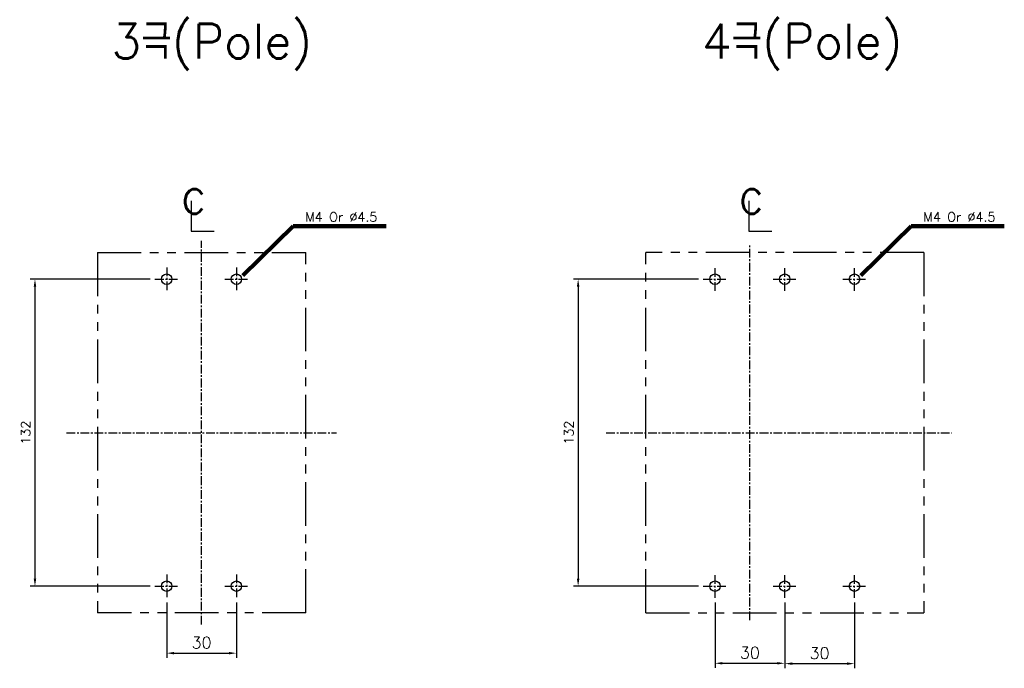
# Model space of a CAD drawing. Extents: x 931 to 2836, y -907 to 1824.
# Tile 10 of 22: x 1563 to 1987, y 1104 to 1383. Entities that reach past the tile are written whole.
import ezdxf

# ---------------------------------------------------------------- set-up
doc = ezdxf.new("R2010")
doc.units = 0
doc.header["$LTSCALE"] = 3
doc.header["$MEASUREMENT"] = 0
doc.linetypes.add('CENTER', pattern=[2, 1.25, -0.25, 0.25, -0.25])
doc.linetypes.add('PHANTOM2', pattern=[1.25, 0.625, -0.125, 0.125, -0.125, 0.125, -0.125])
doc.layers.get('0').update_dxf_attribs({"linetype": 'CONTINUOUS'})
doc.layers.get('Defpoints').update_dxf_attribs({"linetype": 'CONTINUOUS'})
for name, color, linetype in [('cen', 1, 'CENTER'), ('di', 3, 'CONTINUOUS'), ('DIM', 3, 'CONTINUOUS'), ('NOTE', 4, 'CONTINUOUS')]:
    doc.layers.add(name, color=color, linetype=linetype)
doc.styles.add('K25', font='TXT', dxfattribs={"width": 0.9, "height": 2.5, "bigfont": 'TBHAN'})
doc.styles.add('KIM', font='ROMANS.shx', dxfattribs={"height": 5, "bigfont": 'GSG1.shx'})
doc.styles.get("Standard").update_dxf_attribs({"font": 'romans.shx', "height": 4, "bigfont": 'ghs.shx'})
doc.dimstyles.get("Standard").update_dxf_attribs({"dimtxt": 0.18, "dimasz": 0.18, "dimexe": 0.18, "dimexo": 0.0625, "dimgap": 0.09, "dimtad": 0, "dimtih": 1, "dimtoh": 1, "dimdec": 4, "dimzin": 0, "dimdsep": 46, "dimtxsty": 'Standard', "dimcen": 0.09, "dimadec": 0, "dimazin": 0, "dimtfac": 1, "dimtdec": 4, "dimtofl": 0, "dimtmove": 0, "dimatfit": 3, "dimfxl": 0, "dimtolj": 1, "dimtzin": 0, "dimarcsym": 0})
doc.dimstyles.new('STANDARD$0', dxfattribs={"dimtxt": 5, "dimasz": 5, "dimexe": 1, "dimexo": 2, "dimgap": 2, "dimtad": 1, "dimdec": 4, "dimzin": 12, "dimdsep": 46, "dimtxsty": 'KIM', "dimcen": -1, "dimdle": 0.1, "dimadec": 0, "dimazin": 0, "dimtfac": 1, "dimtdec": 4, "dimtmove": 0, "dimatfit": 3, "dimfxl": 0, "dimtolj": 1, "dimtzin": 0, "dimarcsym": 0})

# ---------------------------------------------------------------- blocks, each defined once
blk = doc.blocks.new('*D23')
at = {"layer": 'Defpoints', "color": 0}
for p in [(1621.68, 1271.77), (1570.05, 1139.77), (1621.68, 1139.77)]:
    blk.add_point(p, dxfattribs=at)
at = {"layer": 'di'}
for p, q in [((1619.68, 1271.77), (1568.05, 1271.77)), ((1570.05, 1268.57), (1570.05, 1142.97)), ((1619.68, 1139.77), (1568.05, 1139.77))]:
    blk.add_line(p, q, dxfattribs=at)
for points in [[(1569.52, 1268.57), (1570.58, 1268.57), (1570.05, 1271.77)], [(1569.52, 1142.97), (1570.58, 1142.97), (1570.05, 1139.77)]]:
    blk.add_solid(points, dxfattribs=at)
at = {"layer": 'di', "insert": (1566.05, 1205.77), "char_height": 4, "attachment_point": 5, "rotation": 90}
blk.add_mtext('\\A1;132', dxfattribs=at)
blk = doc.blocks.new('*D24')
at = {"layer": 'Defpoints', "color": 0}
for p in [(1857.57, 1271.77), (1803.73, 1139.77), (1857.57, 1139.77)]:
    blk.add_point(p, dxfattribs=at)
at = {"layer": 'di'}
for p, q in [((1855.57, 1271.77), (1801.73, 1271.77)), ((1803.73, 1268.57), (1803.73, 1142.97)), ((1855.57, 1139.77), (1801.73, 1139.77))]:
    blk.add_line(p, q, dxfattribs=at)
for points in [[(1803.19, 1268.57), (1804.26, 1268.57), (1803.73, 1271.77)], [(1803.19, 1142.97), (1804.26, 1142.97), (1803.73, 1139.77)]]:
    blk.add_solid(points, dxfattribs=at)
at = {"layer": 'di', "insert": (1799.73, 1205.77), "char_height": 4, "attachment_point": 5, "rotation": 90}
blk.add_mtext('\\A1;132', dxfattribs=at)
blk = doc.blocks.new('*D54')
at = {"layer": 'Defpoints', "color": 0}
for p in [(1626.72, 1134.72), (1656.72, 1134.72), (1656.72, 1110.96)]:
    blk.add_point(p, dxfattribs=at)
at = {"layer": 'di'}
for p, q in [((1626.72, 1132.72), (1626.72, 1108.96)), ((1656.72, 1132.72), (1656.72, 1108.96)), ((1629.92, 1110.96), (1653.52, 1110.96))]:
    blk.add_line(p, q, dxfattribs=at)
for points in [[(1629.92, 1111.49), (1629.92, 1110.43), (1626.72, 1110.96)], [(1653.52, 1111.49), (1653.52, 1110.43), (1656.72, 1110.96)]]:
    blk.add_solid(points, dxfattribs=at)
at = {"layer": 'di', "insert": (1641.72, 1115.46), "char_height": 5, "attachment_point": 5, "style": 'KIM'}
blk.add_mtext('\\A1;30', dxfattribs=at)
blk = doc.blocks.new('*D55')
at = {"layer": 'Defpoints', "color": 0}
for p in [(1862.61, 1134.72), (1892.61, 1134.72), (1892.61, 1106.61)]:
    blk.add_point(p, dxfattribs=at)
at = {"layer": 'di'}
for p, q in [((1862.61, 1132.72), (1862.61, 1104.61)), ((1892.61, 1132.72), (1892.61, 1104.61)), ((1865.81, 1106.61), (1889.41, 1106.61))]:
    blk.add_line(p, q, dxfattribs=at)
for points in [[(1865.81, 1107.14), (1865.81, 1106.08), (1862.61, 1106.61)], [(1889.41, 1107.14), (1889.41, 1106.08), (1892.61, 1106.61)]]:
    blk.add_solid(points, dxfattribs=at)
at = {"layer": 'di', "insert": (1877.61, 1111.11), "char_height": 5, "attachment_point": 5, "style": 'KIM'}
blk.add_mtext('\\A1;30', dxfattribs=at)
blk = doc.blocks.new('*D56')
at = {"layer": 'Defpoints', "color": 0}
for p in [(1892.61, 1134.72), (1922.61, 1134.72), (1922.61, 1106.45)]:
    blk.add_point(p, dxfattribs=at)
at = {"layer": 'di'}
for p, q in [((1892.61, 1132.72), (1892.61, 1104.45)), ((1922.61, 1132.72), (1922.61, 1104.45)), ((1895.81, 1106.45), (1919.41, 1106.45))]:
    blk.add_line(p, q, dxfattribs=at)
for points in [[(1895.81, 1106.98), (1895.81, 1105.92), (1892.61, 1106.45)], [(1919.41, 1106.98), (1919.41, 1105.92), (1922.61, 1106.45)]]:
    blk.add_solid(points, dxfattribs=at)
at = {"layer": 'di', "insert": (1907.61, 1110.95), "char_height": 5, "attachment_point": 5, "style": 'KIM'}
blk.add_mtext('\\A1;30', dxfattribs=at)

msp = doc.modelspace()

# ---------------------------------------------------------------- linework, layer by layer
for centre in [(1626.719, 1271.768), (1656.719, 1271.768), (1862.613, 1271.768), (1892.613, 1271.768), (1922.613, 1271.768), (1626.719, 1139.768), (1656.719, 1139.768), (1862.613, 1139.768), (1892.613, 1139.768), (1922.613, 1139.768)]:
    msp.add_circle(centre, 2.25)
at = {"layer": 'cen'}
for p, q in [((1641.719, 1123.25), (1641.719, 1288.286)), ((1877.613, 1125.08), (1877.613, 1286.457)), ((1626.719, 1276.812), (1626.719, 1266.724)), ((1656.719, 1276.812), (1656.719, 1266.724)), ((1862.613, 1266.724), (1862.613, 1276.812)), ((1892.613, 1266.724), (1892.613, 1276.812)), ((1922.613, 1266.724), (1922.613, 1276.812)), ((1621.675, 1271.768), (1631.764, 1271.768)), ((1651.675, 1271.768), (1661.764, 1271.768)), ((1857.569, 1271.768), (1867.657, 1271.768)), ((1887.569, 1271.768), (1897.657, 1271.768)), ((1917.569, 1271.768), (1927.657, 1271.768)), ((1583.635, 1205.768), (1699.804, 1205.768)), ((1815.802, 1205.768), (1964.5, 1205.768)), ((1626.719, 1144.812), (1626.719, 1134.724)), ((1656.719, 1144.812), (1656.719, 1134.724)), ((1862.613, 1134.724), (1862.613, 1144.812)), ((1892.613, 1134.724), (1892.613, 1144.812)), ((1922.613, 1134.724), (1922.613, 1144.812)), ((1621.675, 1139.768), (1631.764, 1139.768)), ((1651.675, 1139.768), (1661.764, 1139.768)), ((1857.569, 1139.768), (1867.657, 1139.768)), ((1887.569, 1139.768), (1897.657, 1139.768)), ((1917.569, 1139.768), (1927.657, 1139.768))]:
    msp.add_line(p, q, dxfattribs=at)
at = {"layer": 'di', "linetype": 'PHANTOM2', "ltscale": 10}
for p, q in [((1596.919, 1283.268), (1686.519, 1283.268)), ((1596.919, 1283.268), (1596.919, 1128.268)), ((1686.519, 1128.268), (1686.519, 1283.268)), ((1832.813, 1128.268), (1832.813, 1283.268)), ((1952.413, 1283.268), (1832.813, 1283.268)), ((1952.413, 1283.268), (1952.413, 1128.268)), ((1686.519, 1128.268), (1596.919, 1128.268)), ((1832.813, 1128.268), (1952.413, 1128.268))]:
    msp.add_line(p, q, dxfattribs=at)
at = {"layer": 'NOTE'}
for p, q in [((1637.296, 1305.449), (1637.296, 1292.41)), ((1877.132, 1305.449), (1877.132, 1292.41)), ((1637.296, 1292.41), (1647.209, 1292.41)), ((1877.132, 1292.41), (1887.045, 1292.41))]:
    msp.add_line(p, q, dxfattribs=at)

# ---------------------------------------------------------------- texts
at = {"layer": 'di', "char_height": 15, "width": 116.39597, "attachment_point": 1}
for s, insert in [('{\\Fromans,hgs|c129;3극(Pole)}', (1602.942, 1381.616)), ('{\\Fromans,hgs|c129;4극(Pole)}', (1856.916, 1381.616))]:
    msp.add_mtext(s, dxfattribs=dict(at, insert=insert))
at = {"layer": 'DIM', "char_height": 4, "attachment_point": 7}
for insert in [(1686.314, 1296.541), (1952.207, 1296.541)]:
    msp.add_mtext('M4 Or %%C4.5', dxfattribs=dict(at, insert=insert))
at = {"layer": 'NOTE', "style": 'K25', "width": 0.9}
for p in [(1632.864, 1299.91), (1872.7, 1299.91)]:
    msp.add_text('c', height=15.85, dxfattribs=at).set_placement(p)

# ---------------------------------------------------------------- dimensions: what is measured, and where the dimension line sits
at = {"layer": 'di'}
for base, p1, p2, picture, middle in [((1570.05, 1139.768), (1621.675, 1271.768), (1621.675, 1139.768), '*D23', (1566.05, 1205.768)), ((1803.726, 1139.768), (1857.569, 1271.768), (1857.569, 1139.768), '*D24', (1799.726, 1205.768))]:
    dim = msp.add_linear_dim(base=base, p1=p1, p2=p2, angle=90, dimstyle='Standard', override={"dimtxt": 4, "dimasz": 3.2, "dimexe": 2, "dimexo": 2, "dimgap": 2, "dimtad": 1, "dimtih": 0, "dimtoh": 0, "dimdec": 2, "dimzin": 8, "dimcen": 0, "dimclrd": 256, "dimclre": 256, "dimclrt": 256, "dimadec": 2, "dimazin": 2, "dimtfac": 0.6, "dimtdec": 2, "dimtofl": 1, "dimtzin": 8, "dimlwd": 65535, "dimlwe": 65535, "dimarcsym": 1}, dxfattribs=at)
    dim.commit()
    dim.dimension.update_dxf_attribs({"geometry": picture, "text_midpoint": middle})
for base, p1, p2, picture, middle in [((1656.719, 1110.961), (1626.719, 1134.724), (1656.719, 1134.724), '*D54', (1641.719, 1115.461)), ((1892.613, 1106.61), (1862.613, 1134.724), (1892.613, 1134.724), '*D55', (1877.613, 1111.11)), ((1922.613, 1106.449), (1892.613, 1134.724), (1922.613, 1134.724), '*D56', (1907.613, 1110.949))]:
    dim = msp.add_linear_dim(base=base, p1=p1, p2=p2, dimstyle='STANDARD$0', override={"dimtxt": 4, "dimasz": 3.2, "dimexe": 2, "dimdec": 2, "dimzin": 8, "dimcen": 0, "dimclrd": 256, "dimclre": 256, "dimclrt": 256, "dimadec": 2, "dimazin": 2, "dimtfac": 0.6, "dimtdec": 2, "dimtzin": 8, "dimlwd": 65535, "dimlwe": 65535, "dimarcsym": 1}, dxfattribs=at)
    dim.commit()
    dim.dimension.update_dxf_attribs({"geometry": picture, "text_midpoint": middle})

# ---------------------------------------------------------------- leaders
at = {"layer": 'DIM', "annotation_type": 0, "has_hookline": 1, "hookline_direction": 0, "text_width": 34.857}
for points in [[(1659.507, 1273.342), (1681.114, 1294.541), (1684.314, 1294.541)], [(1925.4, 1273.342), (1947.007, 1294.541), (1950.207, 1294.541)]]:
    msp.add_leader(points, dimstyle='Standard', override={"dimtxt": 4, "dimasz": 3.2, "dimexe": 2, "dimexo": 2, "dimgap": 2, "dimtad": 1, "dimtih": 0, "dimtoh": 0, "dimdec": 2, "dimzin": 8, "dimcen": 0, "dimclrd": 256, "dimclre": 256, "dimclrt": 256, "dimadec": 2, "dimazin": 2, "dimtfac": 0.6, "dimtdec": 2, "dimtofl": 1, "dimtzin": 8, "dimlwd": 65535, "dimlwe": 65535, "dimarcsym": 1}, dxfattribs=at)

doc.saveas('drawing.dxf')
